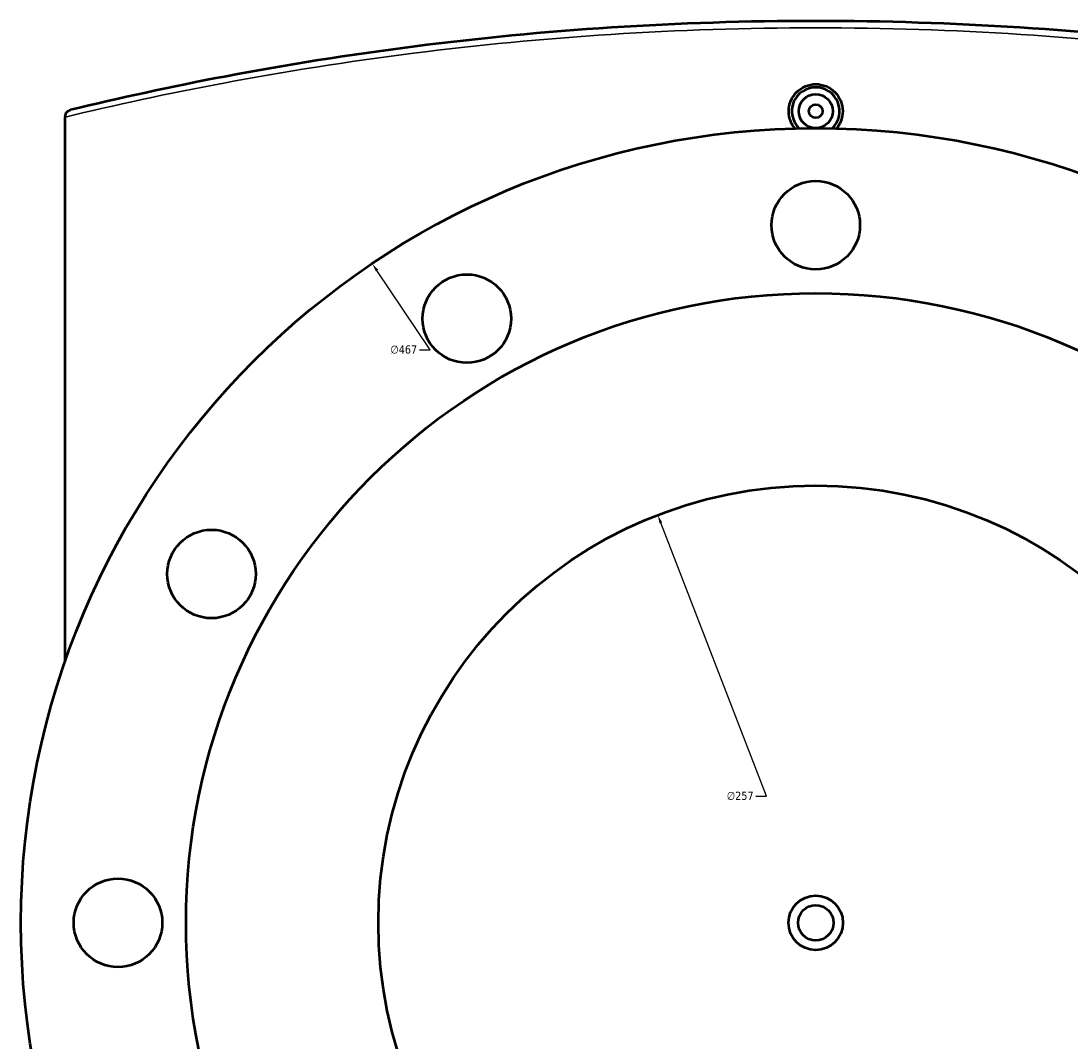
# Model space of a CAD drawing. Header units: millimetres. Extents: x -634 to 1180, y -305 to 954.
# Tile 9 of 12: x 213 to 521, y 624 to 924. Entities that reach past the tile are written whole.
import ezdxf

# ---------------------------------------------------------------- set-up
doc = ezdxf.new("R2010")
doc.units = ezdxf.units.MM
for name, color, linetype, lineweight in [('Dimension (ANSI)', 7, 'Continuous', 25), ('Visible (ANSI)', 7, 'Continuous', 50), ('Visible Narrow (ANSI)', 7, 'Continuous', 35)]:
    doc.layers.add(name, color=color, linetype=linetype, lineweight=lineweight)
doc.styles.add('Note Text (ANSI)', font='tahoma.ttf')
doc.dimstyles.new('Default - mm (ANSI)', dxfattribs={"dimtxt": 2.4, "dimasz": 2.5, "dimexe": 3.175, "dimexo": 1.6002, "dimgap": 0.8, "dimtad": 0, "dimtoh": 1, "dimdec": 0, "dimrnd": 1e-08, "dimzin": 4, "dimdsep": 46, "dimtxsty": 'Note Text (ANSI)', "dimcen": 0.09, "dimdle": 10, "dimclrd": 256, "dimclre": 256, "dimclrt": 5, "dimadec": 1, "dimazin": 1, "dimtfac": 1.27, "dimtofl": 0, "dimtmove": 0, "dimatfit": 3, "dimfxl": 1, "dimtolj": 1, "dimtzin": 4, "dimlwd": -1, "dimlwe": -1, "dimarcsym": 0})

# ---------------------------------------------------------------- blocks, each defined once
blk = doc.blocks.new('*D7')
at = {"layer": 'Defpoints', "color": 0, "transparency": 16777216}
for p in [(400.08, 778.54), (492.89, 538.88)]:
    blk.add_point(p, dxfattribs=at)
at = {"layer": 'Dimension (ANSI)', "transparency": 16777216}
for p, q in [((432.06, 695.94), (400.98, 776.21)), ((428.9, 695.94), (432.06, 695.94))]:
    blk.add_line(p, q, dxfattribs=at)
blk.add_solid([(401.37, 776.36), (400.59, 776.06), (400.08, 778.54)], dxfattribs=at)
at = {"layer": 'Dimension (ANSI)', "color": 5, "transparency": 16777216, "insert": (420.34, 697.24), "char_height": 2.4, "attachment_point": 1, "style": 'Note Text (ANSI)'}
blk.add_mtext('\\A1;∅257', dxfattribs=at)
blk = doc.blocks.new('*D8')
at = {"layer": 'Defpoints', "color": 0, "transparency": 16777216}
for p in [(316.16, 852.46), (576.8, 464.96)]:
    blk.add_point(p, dxfattribs=at)
at = {"layer": 'Dimension (ANSI)', "transparency": 16777216}
for p, q in [((333.23, 827.1), (317.56, 850.39)), ((330.06, 827.1), (333.23, 827.1))]:
    blk.add_line(p, q, dxfattribs=at)
blk.add_solid([(317.91, 850.62), (317.21, 850.16), (316.16, 852.46)], dxfattribs=at)
at = {"layer": 'Dimension (ANSI)', "color": 5, "transparency": 16777216, "insert": (321.5, 828.39), "char_height": 2.4, "attachment_point": 1, "style": 'Note Text (ANSI)'}
blk.add_mtext('\\A1;∅467', dxfattribs=at)

msp = doc.modelspace()

# ---------------------------------------------------------------- linework, layer by layer
at = {"layer": 'Visible (ANSI)'}
for p in [(225.98, 895.64), (225.98, 735.54)]:
    msp.add_line(p, (225.98, 895.48), dxfattribs=at)
for centre, radius in [((446.48, 897.21), 5), ((446.48, 897.21), 2), ((446.48, 658.71), 233.5), ((446.48, 863.71), 13), ((343.98, 836.25), 13), ((446.48, 658.71), 185), ((446.48, 658.71), 128.5), ((268.95, 761.21), 13), ((241.48, 658.71), 13), ((446.48, 658.71), 8), ((446.48, 658.71), 5.2)]:
    msp.add_circle(centre, radius, dxfattribs=at)
msp.add_arc((446.48, 897.21), 7, 313.8237, 226.1763, dxfattribs=at)
for points, knots in [([(665.45, 897.58), (651.25, 901.02), (635.94, 904.37), (602.18, 910.77), (583.59, 913.76), (545.58, 918.61), (526.21, 920.5), (486.72, 923.05), (466.6, 923.71), (446.48, 923.71), (426.36, 923.71), (406.24, 923.05), (366.75, 920.5), (347.39, 918.61), (309.38, 913.76), (290.78, 910.77), (257.03, 904.37), (241.71, 901.02), (227.51, 897.58)], [7.656205, 7.656205, 7.656205, 7.656205, 13.447779, 13.447779, 19.698373, 19.698373, 25.721527, 25.721527, 31.744686, 31.744686, 31.744686, 37.767846, 37.767846, 43.791, 43.791, 50.041592, 50.041592, 55.833206, 55.833206, 55.833206, 55.833206]), ([(440.39, 892.13), (439.89, 892.74), (439.46, 893.43), (438.75, 895.15), (438.55, 896.22), (438.55, 897.21), (438.55, 898.21), (438.75, 899.27), (439.56, 901.23), (440.17, 902.12), (441.58, 903.52), (442.47, 904.13), (444.42, 904.94), (445.49, 905.14), (447.48, 905.14), (448.54, 904.94), (450.5, 904.13), (451.39, 903.52), (452.8, 902.12), (453.41, 901.23), (454.22, 899.27), (454.42, 898.21), (454.42, 897.21)], [4.253453, 4.253453, 4.253453, 4.253453, 4.481716, 4.481716, 4.780536, 4.780536, 4.780536, 5.079355, 5.079355, 5.378174, 5.378174, 5.676922, 5.676922, 5.975669, 5.975669, 6.274417, 6.274417, 6.573165, 6.573165, 6.871984, 6.871984, 7.170803, 7.170803, 7.170803, 7.170803]), ([(225.98, 895.64), (225.98, 895.88), (226.03, 896.12), (226.2, 896.58), (226.33, 896.8), (226.64, 897.13), (226.79, 897.26), (227.13, 897.46), (227.31, 897.54), (227.51, 897.58), (227.51, 897.58), (227.51, 897.58)], [-0.2825041, -0.2825041, -0.2825041, -0.2825041, -0.2090555, -0.2090555, -0.1293966, -0.1293966, -0.0651571, -0.0651571, 0, 0, 0.0006958, 0.0006958, 0.0006958, 0.0006958]), ([(454.42, 897.21), (454.42, 896.22), (454.22, 895.15), (453.5, 893.43), (453.07, 892.74), (452.57, 892.13)], [2.3902678, 2.3902678, 2.3902678, 2.3902678, 2.6890871, 2.6890871, 2.9173502, 2.9173502, 2.9173502, 2.9173502])]:
    msp.add_open_spline(points, degree=3, knots=knots, dxfattribs=at)
at = {"layer": 'Visible Narrow (ANSI)'}
msp.add_open_spline([(225.98, 895.48), (240.43, 898.97), (256.03, 902.37), (290.17, 908.8), (308.84, 911.79), (347, 916.62), (366.44, 918.51), (406.08, 921.05), (426.28, 921.71), (446.48, 921.71), (466.68, 921.71), (486.88, 921.05), (526.53, 918.51), (545.97, 916.62), (584.13, 911.79), (602.8, 908.8), (636.68, 902.42), (652.06, 899.07), (666.32, 895.64)], degree=3, knots=[-55.923741, -55.923741, -55.923741, -55.923741, -50.041592, -50.041592, -43.791, -43.791, -37.767846, -37.767846, -31.744686, -31.744686, -31.744686, -25.721527, -25.721527, -19.698373, -19.698373, -13.447779, -13.447779, -7.656205, -7.656205, -7.656205, -7.656205], dxfattribs=at)

# ---------------------------------------------------------------- dimensions: what is measured, and where the dimension line sits
at = {"layer": 'Dimension (ANSI)'}
for p1, p2, picture, middle in [((576.8, 464.96), (316.16, 852.46), '*D8', (325.38, 827.1)), ((492.89, 538.88), (400.08, 778.54), '*D7', (424.22, 695.94))]:
    dim = msp.add_diameter_dim_2p(p1=p1, p2=p2, dimstyle='Default - mm (ANSI)', override={"dimgap": 0.8, "dimtih": 1, "dimdec": 0, "dimlfac": 1, "dimtol": 0, "dimlim": 0, "dimtp": 0, "dimtm": 0, "dimtdec": 2}, dxfattribs=at)
    dim.commit()
    dim.dimension.update_dxf_attribs({"geometry": picture, "text_midpoint": middle, "dimtype": 163})

doc.saveas('drawing.dxf')
